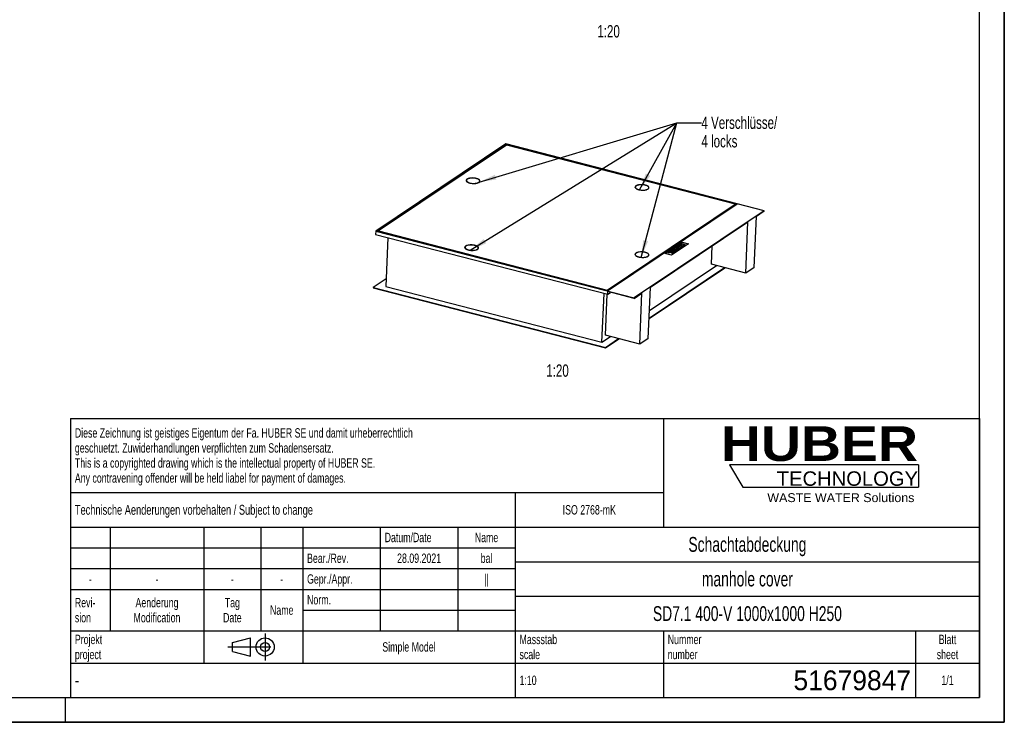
# Model space of a CAD drawing. Header units: millimetres. Extents: x 0 to 8400, y 0 to 5940.
# Tile 2 of 6: x 4414 to 8400, y 0 to 2844. Entities that reach past the tile are written whole.
import ezdxf

# ---------------------------------------------------------------- set-up
doc = ezdxf.new("R2010")
doc.units = ezdxf.units.MM
doc.header["$LTSCALE"] = 462
doc.linetypes.add('CENTER', pattern=[0.6, 0.375, -0.075, 0.075, -0.075])
doc.layers.get('0').update_dxf_attribs({"linetype": 'CONTINUOUS'})
for name, color, linetype in [('_ACHSEN', 7, 'CONTINUOUS'), ('_KURVEN', 7, 'CONTINUOUS'), ('_ZEICHNUNGSELEM', 7, 'CONTINUOUS'), ('HUBER_Logo_BL2', 7, 'CONTINUOUS')]:
    doc.layers.add(name, color=color, linetype=linetype)
doc.styles.get("Standard").update_dxf_attribs({"font": 'txt', "width": 0.7})
doc.styles.add('TEXTSTYLE_2', font='ariblk.ttf')
doc.styles.add('TEXTSTYLE_3', font='arial.ttf')
doc.styles.add('TEXTSTYLE_4', font='txt', dxfattribs={"width": 0.8})
doc.styles.add('TEXTSTYLE_5', font='txt')
doc.dimstyles.get("Standard").update_dxf_attribs({"dimtxt": 50, "dimasz": 70, "dimexe": 2, "dimexo": 1, "dimtad": 1, "dimdec": 1, "dimtxsty": 'Standard', "dimblk": '_FILLED', "dimblk1": '_FILLED', "dimblk2": '_FILLED', "dimcen": 0.09, "dimadec": 1, "dimazin": 2, "dimtol": 1, "dimtp": 0.1, "dimtm": 0.1, "dimtfac": 1, "dimtdec": 1, "dimtofl": 0, "dimtmove": 0, "dimatfit": 3, "dimldrblk": '_FILLED', "dimfxl": 1, "dimtolj": 1, "dimarcsym": 0})

# ---------------------------------------------------------------- blocks, each defined once
blk = doc.blocks.new('HUBER_LOGO_BL2', base_point=(7675, 1007.5))
at = {"layer": 'HUBER_Logo_BL2', "color": 5, "linetype": 'Continuous'}
for p, q in [((8052.9, 1042), (7287.9, 1042)), ((7287.9, 1042), (7341.9, 952)), ((8052.9, 1042), (8052.9, 952)), ((7341.9, 952), (8052.9, 952))]:
    blk.add_line(p, q, dxfattribs=at)
at = {"layer": 'HUBER_Logo_BL2', "color": 2, "linetype": 'Continuous', "attachment_point": 3, "line_spacing_factor": 0.78}
for s, insert, char_height, width, style in [('HUBER\\P\\fArial;\\H58.5;TECHNOLOGY ', (8050.7, 1198.2), 140.4, 775.343, 'TEXTSTYLE_2'), ('WASTE WATER Solutions', (8036, 927.2), 36, 594.067, 'TEXTSTYLE_3')]:
    blk.add_mtext(s, dxfattribs=dict(at, insert=insert, char_height=char_height, width=width, style=style))
blk = doc.blocks.new('PROJEKTIONSMETHODE_1_BL3', base_point=(5360, 305))
at = {"color": 2, "linetype": 'CENTER'}
for p, q in [((5407.7, 360), (5407.7, 250)), ((5257.3, 305), (5462.7, 305))]:
    blk.add_line(p, q, dxfattribs=at)
at = {"color": 2, "linetype": 'Continuous'}
for p, q in [((5275.7, 323.3), (5349, 341.7)), ((5275.7, 286.7), (5275.7, 323.3)), ((5349, 268.3), (5349, 341.7)), ((5275.7, 286.7), (5349, 268.3))]:
    blk.add_line(p, q, dxfattribs=at)
for radius in [36.7, 18.3]:
    blk.add_circle((5407.7, 305), radius, dxfattribs=at)
blk = doc.blocks.new('*T18')
at = {"color": 3, "linetype": 'Continuous'}
for p, q in [((0, 0), (3680, 0)), ((0, 0), (0, -1130)), ((2400, 0), (2400, -440)), ((3680, 0), (3680, -1130)), ((0, -300), (2400, -300)), ((1800, -300), (1800, -1130)), ((0, -440), (3680, -440)), ((160, -440), (160, -860)), ((540, -440), (540, -990)), ((770, -440), (770, -860)), ((940, -440), (940, -990)), ((1254, -440), (1254, -860)), ((1568, -440), (1568, -860)), ((0, -524), (1800, -524)), ((1800, -580), (3680, -580)), ((0, -608), (1800, -608)), ((0, -692), (1800, -692)), ((1800, -720), (3680, -720)), ((940, -776), (1800, -776)), ((0, -860), (3680, -860)), ((2400, -860), (2400, -1130)), ((3420, -860), (3420, -1130)), ((0, -990), (3680, -990)), ((0, -1130), (3680, -1130))]:
    blk.add_line(p, q, dxfattribs=at)
at = {"layer": '_ZEICHNUNGSELEM', "color": 2, "linetype": 'Continuous', "line_spacing_factor": 0.96}
for s, insert, char_height, width, attachment_point in [('Diese Zeichnung ist geistiges Eigentum der Fa. HUBER SE und damit urheberrechtlich \\Pgeschuetzt. Zuwiderhandlungen verpflichten zum Schadensersatz.\\PThis is a copyrighted drawing which is the intellectual property of HUBER SE.\\PAny contravening offender will be held liabel for payment of damages.', (17.5, -39.8), 38, 4429.714, 1), ('Technische Aenderungen vorbehalten / Subject to change', (17.5, -350), 40, 3049.524, 1), ('ISO 2768-mK', (2100, -351), 38, 665.905, 2), ('Datum/Date', (1271.5, -463), 38, 584.476, 1), ('Name', (1684, -463), 38, 253.333, 2), ('Schachtabdeckung', (2740, -480), 60, 1360, 2), ('Bear./Rev.', (957.5, -547), 38, 544.667, 1), ('28.09.2021', (1411, -547), 38, 562.762, 2), ('bal', (1684, -547), 38, 161.048, 2), ('Gepr./Appr.', (957.5, -631), 38, 598.952, 1), ('||', (1684, -631), 38, 101.333, 2), ('manhole cover', (2740, -620), 60, 1128.571, 2), ('-', (80, -631), 38, 68.762, 2), ('-', (350, -631), 38, 68.762, 2), ('-', (655, -631), 38, 68.762, 2), ('-', (855, -631), 38, 68.762, 2), ('Norm. ', (957.5, -715), 38, 351.048, 1), ('Revi-\\Psion', (17.5, -726.6), 38, 276.857, 1), ('Aenderung\\PModification', (350, -726.6), 38, 606.19, 2), ('Tag\\PDate', (655, -726.6), 38, 235.238, 2), ('Name', (855, -757), 38, 253.333, 2), ('SD7.1 400-V 1000x1000 H250', (2740, -760), 60, 2365.714, 2), ('Projekt\\Pproject', (17.5, -875.6), 38, 367.333, 1), ('Massstab\\Pscale', (1817.5, -875.6), 38, 448.762, 1), ('Nummer\\Pnumber', (2417.5, -875.6), 38, 372.762, 1), ('Blatt\\Psheet', (3550, -875.6), 38, 275.048, 2), ('Simple Model', (1370, -906), 38, 656.857, 2), ('1:10', (1817.5, -1041), 38, 188.19, 1), ('1/1', (3550, -1041), 38, 159.238, 2)]:
    blk.add_mtext(s, dxfattribs=dict(at, insert=insert, char_height=char_height, width=width, attachment_point=attachment_point))
for s, insert, char_height, width, attachment_point, style in [('51679847', (3402.5, -1020), 80, 1106.667, 3, 'TEXTSTYLE_5'), ('-', (17.5, -1035), 50, 36.667, 1, 'TEXTSTYLE_4')]:
    blk.add_mtext(s, dxfattribs=dict(at, insert=insert, char_height=char_height, width=width, attachment_point=attachment_point, style=style))
blk = doc.blocks.new('_FILLED')
at = {"color": 0, "linetype": 'ByBlock'}
blk.add_solid([(0, 0), (-1, 0.143), (-1, -0.143)], dxfattribs=at)

msp = doc.modelspace()

# ---------------------------------------------------------------- linework, layer by layer
at = {"color": 7, "linetype": 'Continuous'}
for p, q in [((8400, 0), (8400, 5940)), ((6382.42, 2340.75), (5855.49, 1987.73)), ((6383.19, 2339.64), (5858.21, 1987.93)), ((6385.48, 2336.32), (5866.37, 1988.54)), ((7428.22, 2070.5), (6382.42, 2340.75)), ((6382.97, 2334.64), (6383.19, 2339.64)), ((7319.18, 2097.77), (6383.19, 2339.64)), ((7311.01, 2097.16), (6385.48, 2336.32)), ((6222.38, 2191.1), (6222.46, 2192.94)), ((6276.33, 2188.79), (6276.41, 2190.62)), ((6906.09, 2164.07), (6906.16, 2165.91)), ((6961.03, 2161.71), (6961.11, 2163.54)), ((6791.82, 1747.54), (7310.94, 2095.32)), ((6791.9, 1749.38), (7311.01, 2097.16)), ((6794.2, 1746.06), (7319.18, 2097.77)), ((7307.18, 2089.74), (7303.87, 2090.59)), ((7311.01, 2097.16), (7310.94, 2095.32)), ((7428.22, 2070.5), (6901.28, 1717.48)), ((7387.49, 1840.91), (7396.37, 2047.38)), ((7428.14, 2068.67), (7396.37, 2047.38)), ((7428.14, 2068.67), (7428.22, 2070.5)), ((7362.15, 2024.46), (6967.19, 1759.85)), ((7353.28, 1817.99), (7362.15, 2024.46)), ((5855.49, 1987.73), (5854.93, 1974.88)), ((5854.93, 1974.88), (6794.41, 1732.11)), ((5855.49, 1987.73), (6901.28, 1717.48)), ((5858.21, 1987.93), (6794.2, 1746.06)), ((5866.37, 1988.54), (5866.29, 1986.71)), ((5866.29, 1986.71), (6791.82, 1747.54)), ((5866.37, 1988.54), (6791.9, 1749.38)), ((5870.66, 1985.58), (5869.73, 1984.95)), ((5904.55, 1962.06), (5896.04, 1763.94)), ((6216.69, 1920.3), (6216.77, 1922.14)), ((6270.64, 1917.98), (6270.72, 1919.82)), ((7214.71, 1853.8), (7217.89, 1927.81)), ((6905.62, 1891.92), (6905.7, 1893.75)), ((6960.57, 1889.55), (6960.65, 1891.39)), ((6961.78, 1633.92), (7269.03, 1839.76)), ((6961.86, 1635.75), (7267.11, 1840.26)), ((6963.19, 1666.57), (7234.87, 1848.59)), ((7353.28, 1817.99), (7214.71, 1853.8)), ((7387.49, 1840.91), (7353.28, 1817.99)), ((5897.36, 1794.76), (5845.7, 1760.15)), ((5845.7, 1760.15), (5845.63, 1758.32)), ((5845.63, 1758.32), (6785.1, 1515.55)), ((5845.7, 1760.15), (6785.18, 1517.38)), ((5896.04, 1763.94), (6771.02, 1537.83)), ((6958.32, 1553.39), (6967.19, 1759.85)), ((6771.02, 1537.83), (6779.54, 1735.95)), ((6785.54, 1566.27), (6792.68, 1732.56)), ((6791.9, 1749.38), (6791.82, 1747.54)), ((6794.41, 1732.11), (6794.88, 1743.12)), ((6794.41, 1732.11), (6806.4, 1740.14)), ((6901.21, 1715.65), (6794.88, 1743.12)), ((6901.21, 1715.65), (6932.98, 1736.93)), ((6901.21, 1715.65), (6901.28, 1717.48)), ((6924.1, 1530.47), (6932.98, 1736.93)), ((6771.02, 1537.83), (6805.7, 1561.06)), ((6924.1, 1530.47), (6785.54, 1566.27)), ((6785.1, 1515.55), (6839.86, 1552.23)), ((6785.18, 1517.38), (6785.1, 1515.55)), ((6785.18, 1517.38), (6837.94, 1552.73)), ((6958.32, 1553.39), (6924.1, 1530.47)), ((0, 0), (8400, 0))]:
    msp.add_line(p, q, dxfattribs=at)
at = {"color": 3, "linetype": 'Continuous'}
for p, q in [((8400, 5940), (8400, 0)), ((4600, 0), (4600, 100)), ((8400, 0), (0, 0))]:
    msp.add_line(p, q, dxfattribs=at)
at = {"color": 5, "linetype": 'Continuous'}
for p, q in [((8300, 100), (8300, 5840)), ((100, 100), (8300, 100))]:
    msp.add_line(p, q, dxfattribs=at)
at = {"color": 7, "linetype": 'Continuous'}
for centre, start, end in [((6910.39, 2163.89), 177.54015, 180.78786), ((6956.73, 2161.89), 354.00799, 357.53717), ((6909.93, 1891.73), 177.54044, 180.96594), ((6956.27, 1889.74), 353.96851, 357.53691)]:
    msp.add_arc(centre, 4.31, start, end, dxfattribs=at)
for points, knots in [([(6222.46, 2192.94), (6222.43, 2192.34), (6222.67, 2191.04), (6223.78, 2189.25), (6225.56, 2187.56), (6227.97, 2186.01), (6230.94, 2184.6), (6235.74, 2182.93), (6242.57, 2181.5), (6251.16, 2180.87), (6259.58, 2181.31), (6266.04, 2182.59), (6270.36, 2184.2), (6272.17, 2185.17), (6272.96, 2185.7)], [0, 0, 0, 0, 0.032266, 0.0687481, 0.1120977, 0.1633455, 0.2224327, 0.288616, 0.437095, 0.5963488, 0.7518959, 0.8898749, 0.9488602, 1, 1, 1, 1]), ([(6225.9, 2197.86), (6225.39, 2197.52), (6224.48, 2196.81), (6223.38, 2195.6), (6222.67, 2194.3), (6222.48, 2193.38), (6222.46, 2192.94)], [0, 0, 0, 0, 0.2957975, 0.5552779, 0.7858516, 1, 1, 1, 1]), ([(6276.41, 2190.62), (6276.43, 2191.22), (6276.2, 2192.52), (6275.09, 2194.31), (6273.3, 2196), (6270.9, 2197.55), (6267.93, 2198.95), (6263.13, 2200.63), (6256.3, 2202.05), (6247.7, 2202.69), (6239.29, 2202.25), (6232.83, 2200.97), (6228.5, 2199.36), (6226.69, 2198.39), (6225.9, 2197.86)], [0, 0, 0, 0, 0.032266, 0.0687481, 0.1120977, 0.1633455, 0.2224327, 0.288616, 0.437095, 0.5963488, 0.7518959, 0.8898749, 0.9488602, 1, 1, 1, 1]), ([(6272.96, 2185.7), (6273.47, 2186.04), (6274.39, 2186.75), (6275.49, 2187.96), (6276.2, 2189.26), (6276.39, 2190.18), (6276.41, 2190.62)], [0, 0, 0, 0, 0.2957975, 0.5552779, 0.7858516, 1, 1, 1, 1]), ([(6906.16, 2165.91), (6906.14, 2165.3), (6906.38, 2163.98), (6907.51, 2162.14), (6909.33, 2160.43), (6911.77, 2158.84), (6914.8, 2157.42), (6918.33, 2156.18), (6922.27, 2155.18), (6928, 2154.16), (6935.4, 2153.61), (6943.97, 2154.06), (6950.55, 2155.37), (6954.96, 2157.01), (6956.8, 2157.99), (6957.61, 2158.53)], [0, 0, 0, 0, 0.0322625, 0.0687407, 0.1120857, 0.163328, 0.2224089, 0.2885851, 0.3606652, 0.4371552, 0.5963919, 0.7519225, 0.8898867, 0.9488657, 1, 1, 1, 1]), ([(6909.67, 2170.92), (6909.15, 2170.57), (6908.22, 2169.85), (6907.1, 2168.61), (6906.38, 2167.29), (6906.18, 2166.36), (6906.16, 2165.91)], [0, 0, 0, 0, 0.2957975, 0.5552779, 0.7858516, 1, 1, 1, 1]), ([(6961.11, 2163.54), (6961.14, 2164.15), (6960.9, 2165.47), (6959.77, 2167.3), (6957.95, 2169.02), (6955.5, 2170.61), (6952.48, 2172.03), (6948.95, 2173.27), (6945.01, 2174.27), (6939.28, 2175.29), (6931.87, 2175.84), (6923.31, 2175.38), (6916.73, 2174.08), (6912.32, 2172.44), (6910.48, 2171.46), (6909.67, 2170.92)], [0, 0, 0, 0, 0.0322625, 0.0687407, 0.1120857, 0.163328, 0.2224089, 0.2885851, 0.3606652, 0.4371552, 0.5963919, 0.7519225, 0.8898867, 0.9488657, 1, 1, 1, 1]), ([(6957.61, 2158.53), (6958.12, 2158.88), (6959.06, 2159.6), (6960.18, 2160.84), (6960.9, 2162.16), (6961.09, 2163.09), (6961.11, 2163.54)], [0, 0, 0, 0, 0.2957975, 0.5552779, 0.7858516, 1, 1, 1, 1]), ([(6216.69, 1920.3), (6216.68, 1920.18), (6216.68, 1919.71), (6216.76, 1919.23), (6216.86, 1918.88)], [0, 0, 0, 0, 0.2468339, 1, 1, 1, 1]), ([(6216.77, 1922.14), (6216.74, 1921.54), (6216.98, 1920.24), (6218.09, 1918.44), (6219.87, 1916.76), (6222.28, 1915.2), (6225.25, 1913.8), (6230.05, 1912.12), (6236.88, 1910.7), (6245.47, 1910.06), (6253.89, 1910.51), (6260.35, 1911.79), (6264.67, 1913.4), (6266.48, 1914.37), (6267.27, 1914.9)], [0, 0, 0, 0, 0.032266, 0.0687481, 0.1120977, 0.1633455, 0.2224327, 0.288616, 0.437095, 0.5963488, 0.7518959, 0.8898749, 0.9488602, 1, 1, 1, 1]), ([(6220.21, 1927.06), (6219.7, 1926.72), (6218.79, 1926.01), (6217.69, 1924.79), (6216.98, 1923.5), (6216.79, 1922.58), (6216.77, 1922.14)], [0, 0, 0, 0, 0.2957975, 0.5552779, 0.7858516, 1, 1, 1, 1]), ([(6270.72, 1919.82), (6270.74, 1920.42), (6270.51, 1921.71), (6269.4, 1923.51), (6267.61, 1925.19), (6265.21, 1926.75), (6262.24, 1928.15), (6257.44, 1929.83), (6250.61, 1931.25), (6242.01, 1931.89), (6233.6, 1931.44), (6227.14, 1930.16), (6222.81, 1928.55), (6221, 1927.59), (6220.21, 1927.06)], [0, 0, 0, 0, 0.032266, 0.0687481, 0.1120977, 0.1633455, 0.2224327, 0.288616, 0.437095, 0.5963488, 0.7518959, 0.8898749, 0.9488602, 1, 1, 1, 1]), ([(6267.27, 1914.9), (6267.78, 1915.24), (6268.7, 1915.94), (6269.8, 1917.16), (6270.51, 1918.45), (6270.7, 1919.37), (6270.72, 1919.82)], [0, 0, 0, 0, 0.2957975, 0.5552779, 0.7858516, 1, 1, 1, 1]), ([(6270.34, 1916.58), (6270.38, 1916.69), (6270.54, 1917.15), (6270.62, 1917.63), (6270.64, 1917.98)], [0, 0, 0, 0, 0.2554296, 1, 1, 1, 1]), ([(6905.7, 1893.75), (6905.68, 1893.14), (6905.92, 1891.82), (6907.05, 1889.99), (6908.87, 1888.28), (6911.31, 1886.69), (6914.34, 1885.26), (6917.87, 1884.03), (6921.81, 1883.02), (6927.54, 1882), (6934.94, 1881.46), (6943.51, 1881.91), (6950.09, 1883.21), (6954.5, 1884.85), (6956.34, 1885.84), (6957.14, 1886.38)], [0, 0, 0, 0, 0.0322625, 0.0687407, 0.1120857, 0.163328, 0.2224089, 0.2885851, 0.3606652, 0.4371552, 0.5963919, 0.7519225, 0.8898867, 0.9488657, 1, 1, 1, 1]), ([(6909.21, 1898.76), (6908.69, 1898.42), (6907.76, 1897.7), (6906.64, 1896.46), (6905.92, 1895.14), (6905.72, 1894.2), (6905.7, 1893.75)], [0, 0, 0, 0, 0.2957975, 0.5552779, 0.7858516, 1, 1, 1, 1]), ([(6960.65, 1891.39), (6960.68, 1892), (6960.44, 1893.32), (6959.31, 1895.15), (6957.49, 1896.86), (6955.04, 1898.45), (6952.02, 1899.88), (6948.49, 1901.11), (6944.55, 1902.12), (6938.82, 1903.14), (6931.41, 1903.68), (6922.84, 1903.23), (6916.27, 1901.93), (6911.86, 1900.29), (6910.02, 1899.3), (6909.21, 1898.76)], [0, 0, 0, 0, 0.0322625, 0.0687407, 0.1120857, 0.163328, 0.2224089, 0.2885851, 0.3606652, 0.4371552, 0.5963919, 0.7519225, 0.8898867, 0.9488657, 1, 1, 1, 1]), ([(6957.14, 1886.38), (6957.66, 1886.72), (6958.6, 1887.44), (6959.72, 1888.68), (6960.44, 1890), (6960.63, 1890.94), (6960.65, 1891.39)], [0, 0, 0, 0, 0.2957975, 0.5552779, 0.7858516, 1, 1, 1, 1])]:
    msp.add_open_spline(points, degree=3, knots=knots, dxfattribs=at)
at = {"layer": '_ACHSEN', "color": 7, "linetype": 'Continuous'}
msp.add_line((6906.08, 2165.96), (6906.07, 2165.95), dxfattribs=at)
for centre, radius, start, end in [((6911.08, 2163.51), 5.57, 151.70433, 153.88296), ((6956.02, 2161.58), 5.56, 21.01221, 23.50053), ((6910.62, 1891.36), 5.57, 151.52447, 154.04805), ((6955.55, 1889.42), 5.57, 21.03534, 23.55764)]:
    msp.add_arc(centre, radius, start, end, dxfattribs=at)
for points, knots in [([(6221.46, 2192.98), (6221.44, 2192.48), (6221.58, 2191.42), (6222.32, 2189.89), (6223.55, 2188.43), (6225.94, 2186.45), (6230.03, 2184.32), (6233.71, 2183.14), (6235.75, 2182.61)], [0, 0, 0, 0, 0.0804222, 0.1680738, 0.2682008, 0.3836431, 0.6625976, 1, 1, 1, 1]), ([(6263.12, 2200.95), (6260.92, 2201.52), (6256.33, 2202.39), (6249.31, 2202.99), (6242.29, 2202.88), (6235.73, 2202.07), (6230.05, 2200.64), (6226.09, 2198.89), (6223.74, 2197.17), (6222.5, 2195.86), (6221.69, 2194.46), (6221.48, 2193.46), (6221.46, 2192.98)], [0, 0, 0, 0, 0.149743, 0.3074875, 0.4644732, 0.6120156, 0.7424213, 0.8501086, 0.8948338, 0.9338399, 0.9682411, 1, 1, 1, 1]), ([(6222.76, 2194.35), (6222.6, 2194.17), (6222.07, 2193.48), (6221.67, 2192.68), (6221.52, 2192.06)], [0, 0, 0, 0, 0.2687678, 1, 1, 1, 1]), ([(6222.76, 2194.35), (6222.6, 2194.17), (6222.07, 2193.48), (6221.67, 2192.68), (6221.52, 2192.06)], [0, 0, 0, 0, 0.2687678, 1, 1, 1, 1]), ([(6277.41, 2190.58), (6277.43, 2191.08), (6277.29, 2192.14), (6276.54, 2193.67), (6275.32, 2195.13), (6272.93, 2197.11), (6268.83, 2199.24), (6265.16, 2200.42), (6263.12, 2200.95)], [0, 0, 0, 0, 0.0804222, 0.1680738, 0.2682008, 0.3836431, 0.6625976, 1, 1, 1, 1]), ([(6222.38, 2191.1), (6222.37, 2190.99), (6222.37, 2190.51), (6222.46, 2190.03), (6222.56, 2189.68)], [0, 0, 0, 0, 0.2468025, 1, 1, 1, 1]), ([(6235.75, 2182.61), (6237.94, 2182.04), (6242.53, 2181.17), (6249.56, 2180.57), (6256.58, 2180.68), (6263.14, 2181.49), (6268.82, 2182.92), (6272.77, 2184.67), (6275.13, 2186.39), (6276.37, 2187.7), (6277.17, 2189.1), (6277.39, 2190.1), (6277.41, 2190.58)], [0, 0, 0, 0, 0.149743, 0.3074875, 0.4644732, 0.6120156, 0.7424213, 0.8501086, 0.8948338, 0.9338399, 0.9682411, 1, 1, 1, 1]), ([(6276.03, 2187.38), (6276.07, 2187.5), (6276.23, 2187.95), (6276.31, 2188.43), (6276.33, 2188.79)], [0, 0, 0, 0, 0.2554296, 1, 1, 1, 1]), ([(6277.27, 2189.65), (6277.24, 2189.85), (6277.04, 2190.71), (6276.62, 2191.5), (6276.23, 2192.05)], [0, 0, 0, 0, 0.2353439, 1, 1, 1, 1]), ([(6947.33, 2173.89), (6945.13, 2174.46), (6940.54, 2175.34), (6933.51, 2175.93), (6926.5, 2175.82), (6919.94, 2175.02), (6914.26, 2173.58), (6910.3, 2171.83), (6907.94, 2170.12), (6906.7, 2168.81), (6905.9, 2167.41), (6905.69, 2166.41), (6905.66, 2165.93)], [0, 0, 0, 0, 0.149743, 0.3074875, 0.4644732, 0.6120156, 0.7424213, 0.8501086, 0.8948338, 0.9338399, 0.9682411, 1, 1, 1, 1]), ([(6905.66, 2165.93), (6905.66, 2165.77), (6905.66, 2165.12), (6905.82, 2164.48), (6905.99, 2164.03)], [0, 0, 0, 0, 0.2448169, 1, 1, 1, 1]), ([(6906.07, 2165.95), (6906.03, 2165.87), (6905.89, 2165.57), (6905.78, 2165.25), (6905.72, 2165.01)], [0, 0, 0, 0, 0.2554436, 1, 1, 1, 1]), ([(6905.99, 2164.03), (6906.35, 2163.1), (6907.73, 2161.23), (6910.83, 2158.98), (6915.01, 2157.01), (6918.21, 2156), (6919.95, 2155.56)], [0, 0, 0, 0, 0.1777329, 0.4030492, 0.6791955, 1, 1, 1, 1]), ([(6919.95, 2155.56), (6921.96, 2155.04), (6926.16, 2154.21), (6932.6, 2153.59), (6939.09, 2153.55), (6945.29, 2154.12), (6950.86, 2155.24), (6954.91, 2156.65), (6957.56, 2158.06), (6959.51, 2159.43), (6960.67, 2160.73), (6961.13, 2161.67)], [0, 0, 0, 0, 0.1430776, 0.2938134, 0.4451679, 0.5900494, 0.7219245, 0.8355122, 0.8844482, 0.9279634, 1, 1, 1, 1]), ([(6961.61, 2163.52), (6961.63, 2164.02), (6961.49, 2165.09), (6960.75, 2166.61), (6959.53, 2168.08), (6957.14, 2170.06), (6953.04, 2172.18), (6949.37, 2173.37), (6947.33, 2173.89)], [0, 0, 0, 0, 0.0804222, 0.1680738, 0.2682008, 0.3836431, 0.6625976, 1, 1, 1, 1]), ([(6961.13, 2161.67), (6961.2, 2161.82), (6961.46, 2162.41), (6961.59, 2163.05), (6961.61, 2163.52)], [0, 0, 0, 0, 0.2586847, 1, 1, 1, 1]), ([(6961.48, 2162.62), (6961.46, 2162.7), (6961.4, 2163.02), (6961.3, 2163.34), (6961.21, 2163.58)], [0, 0, 0, 0, 0.2453858, 1, 1, 1, 1]), ([(6215.77, 1922.18), (6215.74, 1921.56), (6215.98, 1920.21), (6217.14, 1918.35), (6218.99, 1916.6), (6221.48, 1914.99), (6224.56, 1913.54), (6228.15, 1912.28), (6232.16, 1911.25), (6238, 1910.22), (6245.54, 1909.66), (6254.26, 1910.12), (6260.96, 1911.45), (6265.45, 1913.12), (6267.33, 1914.12), (6268.14, 1914.67)], [0, 0, 0, 0, 0.0322625, 0.0687407, 0.1120857, 0.163328, 0.2224089, 0.2885851, 0.3606652, 0.4371552, 0.5963919, 0.7519225, 0.8898867, 0.9488657, 1, 1, 1, 1]), ([(6219.34, 1927.28), (6218.81, 1926.93), (6217.86, 1926.2), (6216.72, 1924.94), (6215.99, 1923.59), (6215.79, 1922.64), (6215.77, 1922.18)], [0, 0, 0, 0, 0.2957975, 0.5552779, 0.7858516, 1, 1, 1, 1]), ([(6217.08, 1923.56), (6216.92, 1923.38), (6216.39, 1922.69), (6215.98, 1921.88), (6215.83, 1921.26)], [0, 0, 0, 0, 0.268938, 1, 1, 1, 1]), ([(6271.72, 1919.77), (6271.74, 1920.39), (6271.5, 1921.74), (6270.35, 1923.6), (6268.5, 1925.35), (6266, 1926.96), (6262.92, 1928.42), (6259.33, 1929.67), (6255.32, 1930.7), (6249.48, 1931.74), (6241.95, 1932.29), (6233.22, 1931.83), (6226.52, 1930.5), (6222.04, 1928.83), (6220.16, 1927.83), (6219.34, 1927.28)], [0, 0, 0, 0, 0.0322625, 0.0687407, 0.1120857, 0.163328, 0.2224089, 0.2885851, 0.3606652, 0.4371552, 0.5963919, 0.7519225, 0.8898867, 0.9488657, 1, 1, 1, 1]), ([(6268.14, 1914.67), (6268.67, 1915.02), (6269.62, 1915.76), (6270.77, 1917.02), (6271.5, 1918.36), (6271.7, 1919.31), (6271.72, 1919.77)], [0, 0, 0, 0, 0.2957975, 0.5552779, 0.7858516, 1, 1, 1, 1]), ([(6271.58, 1918.85), (6271.55, 1919.05), (6271.35, 1919.9), (6270.93, 1920.69), (6270.55, 1921.23)], [0, 0, 0, 0, 0.2354191, 1, 1, 1, 1]), ([(6908.78, 1898.88), (6908.25, 1898.52), (6907.3, 1897.79), (6906.16, 1896.53), (6905.42, 1895.19), (6905.22, 1894.23), (6905.2, 1893.77)], [0, 0, 0, 0, 0.2957975, 0.5552779, 0.7858516, 1, 1, 1, 1]), ([(6905.2, 1893.77), (6905.2, 1893.62), (6905.2, 1892.97), (6905.35, 1892.33), (6905.53, 1891.88)], [0, 0, 0, 0, 0.2448169, 1, 1, 1, 1]), ([(6905.61, 1893.79), (6905.57, 1893.72), (6905.43, 1893.41), (6905.32, 1893.1), (6905.26, 1892.86)], [0, 0, 0, 0, 0.2554484, 1, 1, 1, 1]), ([(6905.53, 1891.88), (6906.04, 1890.55), (6907.68, 1888.73), (6910.46, 1886.85), (6914.37, 1884.89), (6920.34, 1883), (6928.31, 1881.66), (6936.72, 1881.28), (6944.81, 1881.89), (6950.96, 1883.22), (6955.08, 1884.81), (6956.82, 1885.75), (6957.58, 1886.26)], [0, 0, 0, 0, 0.0762224, 0.1248486, 0.1806392, 0.3110488, 0.4593257, 0.6140586, 0.762884, 0.8943072, 0.9507217, 1, 1, 1, 1]), ([(6961.15, 1891.37), (6961.18, 1891.99), (6960.94, 1893.33), (6959.78, 1895.2), (6957.93, 1896.94), (6955.44, 1898.56), (6952.36, 1900.01), (6948.77, 1901.27), (6944.76, 1902.29), (6938.92, 1903.33), (6931.38, 1903.89), (6922.66, 1903.42), (6915.96, 1902.1), (6911.47, 1900.43), (6909.59, 1899.42), (6908.78, 1898.88)], [0, 0, 0, 0, 0.0322625, 0.0687407, 0.1120857, 0.163328, 0.2224089, 0.2885851, 0.3606652, 0.4371552, 0.5963919, 0.7519225, 0.8898867, 0.9488657, 1, 1, 1, 1]), ([(6957.58, 1886.26), (6957.93, 1886.5), (6959.14, 1887.39), (6960.2, 1888.54), (6960.67, 1889.51)], [0, 0, 0, 0, 0.283884, 1, 1, 1, 1]), ([(6960.67, 1889.51), (6960.74, 1889.66), (6961, 1890.25), (6961.13, 1890.89), (6961.15, 1891.37)], [0, 0, 0, 0, 0.2586847, 1, 1, 1, 1]), ([(6961.02, 1890.45), (6961, 1890.53), (6960.94, 1890.86), (6960.84, 1891.19), (6960.75, 1891.42)], [0, 0, 0, 0, 0.2453312, 1, 1, 1, 1])]:
    msp.add_open_spline(points, degree=3, knots=knots, dxfattribs=at)
at = {"layer": '_KURVEN', "color": 4, "linetype": 'Continuous'}
for p, q in [((7026.83, 1897.87), (7095.26, 1943.71)), ((7058.49, 1915.03), (7050.24, 1909.51)), ((7121.41, 1936.96), (7052.97, 1891.11)), ((7075.92, 1910.53), (7058.49, 1915.03)), ((7069.1, 1922.14), (7063.88, 1918.65)), ((7068.25, 1918.1), (7069.79, 1919.13)), ((7086.53, 1917.64), (7069.1, 1922.14)), ((7069.79, 1919.13), (7073.32, 1918.22)), ((7073.32, 1918.22), (7071.79, 1917.19)), ((7075.33, 1916.48), (7076.64, 1917.36)), ((7076.64, 1917.36), (7079.95, 1916.51)), ((7078.14, 1921.67), (7088.53, 1918.98)), ((7079.95, 1916.51), (7078.61, 1915.61)), ((7080.87, 1913.85), (7086.53, 1917.64)), ((7091.55, 1921), (7080.91, 1923.75)), ((7085.52, 1933.14), (7082.49, 1931.11)), ((7082.49, 1931.11), (7099.92, 1926.61)), ((7084.25, 1925.99), (7094.89, 1923.24)), ((7092.57, 1931.32), (7085.52, 1933.14)), ((7097.9, 1925.26), (7087.51, 1927.94)), ((7088.53, 1918.98), (7091.55, 1921)), ((7091.84, 1937.38), (7088.82, 1935.35)), ((7088.82, 1935.35), (7095.87, 1933.53)), ((7109.27, 1932.87), (7091.84, 1937.38)), ((7095.87, 1933.53), (7092.57, 1931.32)), ((7094.89, 1923.24), (7097.9, 1925.26)), ((7095.26, 1943.71), (7121.41, 1936.96)), ((7096.85, 1930.21), (7100.15, 1932.43)), ((7102.95, 1928.64), (7096.85, 1930.21)), ((7099.92, 1926.61), (7102.95, 1928.64)), ((7100.15, 1932.43), (7106.25, 1930.85)), ((7106.25, 1930.85), (7109.27, 1932.87)), ((7052.97, 1891.11), (7026.83, 1897.87)), ((7042.37, 1904.24), (7038.96, 1901.95)), ((7038.96, 1901.95), (7045.47, 1901.63)), ((7049.31, 1903.94), (7042.37, 1904.24)), ((7048.58, 1908.39), (7045.54, 1906.36)), ((7045.54, 1906.36), (7052.62, 1904.53)), ((7066.01, 1903.89), (7048.58, 1908.39)), ((7050.24, 1909.51), (7054.19, 1908.49)), ((7052.62, 1904.53), (7052.35, 1904.35)), ((7054.19, 1908.49), (7059.41, 1911.98)), ((7054.64, 1902.83), (7055.91, 1903.68)), ((7055.91, 1903.68), (7059.45, 1902.76)), ((7059.45, 1902.76), (7058.13, 1901.88)), ((7062.84, 1911.09), (7058.14, 1907.95)), ((7058.14, 1907.95), (7061.7, 1907.03)), ((7059.41, 1911.98), (7062.84, 1911.09)), ((7060.97, 1900.52), (7066.01, 1903.89)), ((7061.7, 1907.03), (7066.4, 1910.18)), ((7069.17, 1909.46), (7064.1, 1906.07)), ((7064.1, 1906.07), (7067.82, 1905.1)), ((7066.4, 1910.18), (7069.17, 1909.46)), ((7067.82, 1905.1), (7075.92, 1910.53))]:
    msp.add_line(p, q, dxfattribs=at)
for points in [[(7062.19, 1916.76), (7062.18, 1917), (7062.38, 1917.31), (7062.76, 1917.68)], [(7062.94, 1915.67), (7062.45, 1916.02), (7062.2, 1916.38), (7062.19, 1916.76)], [(7062.76, 1917.68), (7063.28, 1918.18), (7063.66, 1918.5), (7063.88, 1918.65)], [(7065.02, 1914.8), (7064.11, 1915.04), (7063.41, 1915.33), (7062.94, 1915.67)], [(7068.28, 1914.43), (7067.21, 1914.39), (7066.12, 1914.52), (7065.02, 1914.8)], [(7068.25, 1918.1), (7067.73, 1917.75), (7067.52, 1917.46), (7067.64, 1917.23)], [(7067.64, 1917.23), (7067.76, 1917.01), (7068.09, 1916.82), (7068.65, 1916.68)], [(7071.38, 1915.06), (7070.37, 1914.67), (7069.35, 1914.46), (7068.28, 1914.43)], [(7068.65, 1916.68), (7069.16, 1916.54), (7069.69, 1916.51), (7070.21, 1916.57)], [(7070.21, 1916.57), (7070.73, 1916.63), (7071.26, 1916.84), (7071.79, 1917.19)], [(7071.49, 1914.05), (7071.23, 1914.34), (7071.21, 1914.68), (7071.38, 1915.06)], [(7073.6, 1913.01), (7072.57, 1913.27), (7071.87, 1913.62), (7071.49, 1914.05)], [(7073.95, 1923.79), (7073.64, 1924.23), (7073.57, 1924.62), (7073.72, 1924.97)], [(7073.72, 1924.97), (7073.92, 1925.46), (7074.43, 1925.99), (7075.25, 1926.54)], [(7075.5, 1922.6), (7074.77, 1922.96), (7074.25, 1923.35), (7073.95, 1923.79)], [(7075.33, 1916.48), (7074.86, 1916.17), (7074.68, 1915.91), (7074.78, 1915.71)], [(7074.78, 1915.71), (7074.87, 1915.51), (7075.21, 1915.34), (7075.76, 1915.2)], [(7075.25, 1926.54), (7075.73, 1926.86), (7076.31, 1927.19), (7076.99, 1927.54)], [(7078.14, 1921.67), (7077.11, 1921.93), (7076.24, 1922.24), (7075.5, 1922.6)], [(7075.76, 1915.2), (7076.26, 1915.07), (7076.75, 1915.03), (7077.22, 1915.08)], [(7076.99, 1927.54), (7077.66, 1927.88), (7078.36, 1928.14), (7079.09, 1928.3)], [(7077.22, 1915.08), (7077.7, 1915.13), (7078.16, 1915.31), (7078.61, 1915.61)], [(7080.87, 1913.85), (7079.93, 1913.22), (7078.79, 1912.84), (7077.45, 1912.72)], [(7079.55, 1925.65), (7079.03, 1925.3), (7078.89, 1924.96), (7079.12, 1924.63)], [(7079.09, 1928.3), (7079.83, 1928.46), (7080.68, 1928.56), (7081.63, 1928.6)], [(7079.12, 1924.63), (7079.35, 1924.29), (7079.94, 1924), (7080.91, 1923.75)], [(7081.58, 1926.27), (7080.76, 1926.21), (7080.08, 1926), (7079.55, 1925.65)], [(7084.25, 1925.99), (7083.3, 1926.23), (7082.41, 1926.33), (7081.58, 1926.27)], [(7081.63, 1928.6), (7082.6, 1928.65), (7083.48, 1928.62), (7084.28, 1928.52)], [(7084.28, 1928.52), (7085.59, 1928.35), (7086.65, 1928.16), (7087.51, 1927.94)], [(7046.97, 1901.63), (7046.3, 1901.61), (7045.8, 1901.61), (7045.47, 1901.63)], [(7048.37, 1901.72), (7048.12, 1901.68), (7047.66, 1901.65), (7046.97, 1901.63)], [(7049.81, 1902.08), (7049.23, 1901.9), (7048.75, 1901.77), (7048.37, 1901.72)], [(7049.31, 1903.94), (7050.21, 1903.9), (7050.83, 1903.91), (7051.2, 1903.97)], [(7049.43, 1901.19), (7049.41, 1901.43), (7049.54, 1901.73), (7049.81, 1902.08)], [(7050.18, 1900.11), (7049.71, 1900.45), (7049.46, 1900.81), (7049.43, 1901.19)], [(7052.34, 1899.23), (7051.37, 1899.48), (7050.66, 1899.78), (7050.18, 1900.11)], [(7051.2, 1903.97), (7051.69, 1904.04), (7052.08, 1904.17), (7052.35, 1904.35)], [(7055.62, 1898.81), (7054.54, 1898.8), (7053.45, 1898.94), (7052.34, 1899.23)], [(7054.07, 1902.23), (7053.94, 1902.08), (7053.96, 1901.92), (7054.13, 1901.76)], [(7054.64, 1902.83), (7054.5, 1902.74), (7054.31, 1902.54), (7054.07, 1902.23)], [(7054.13, 1901.76), (7054.29, 1901.6), (7054.57, 1901.47), (7054.95, 1901.37)], [(7054.95, 1901.37), (7055.51, 1901.23), (7056.04, 1901.18), (7056.55, 1901.24)], [(7058.4, 1899.19), (7057.62, 1898.93), (7056.7, 1898.81), (7055.62, 1898.81)], [(7056.55, 1901.24), (7057.04, 1901.29), (7057.58, 1901.51), (7058.13, 1901.88)], [(7060.97, 1900.52), (7060.04, 1899.89), (7059.18, 1899.45), (7058.4, 1899.19)], [(7077.45, 1912.72), (7076.12, 1912.59), (7074.83, 1912.69), (7073.6, 1913.01)]]:
    msp.add_open_spline(points, degree=3, dxfattribs=at)

# ---------------------------------------------------------------- block references
msp.add_blockref('*T18', (4620, 1230))
at = {"color": 2, "linetype": 'Continuous'}
msp.add_blockref('PROJEKTIONSMETHODE_1_BL3', (5360, 305), dxfattribs=at)
at = {"layer": 'HUBER_Logo_BL2'}
msp.add_blockref('HUBER_LOGO_BL2', (7674.99, 1007.48), dxfattribs=at)

# ---------------------------------------------------------------- texts
at = {"layer": '_ZEICHNUNGSELEM', "color": 2, "linetype": 'Continuous', "char_height": 50, "line_spacing_factor": 0.9}
for s, insert, width, attachment_point in [('1:20', (6843.52, 2821.53), 187.5, 3), ('4 Verschlüsse/\\P4 locks', (7173.91, 2451.65), 759.6429, 1), ('1:20', (6636.92, 1448.55), 187.5, 3)]:
    msp.add_mtext(s, dxfattribs=dict(at, insert=insert, width=width, attachment_point=attachment_point))

# ---------------------------------------------------------------- leaders
at = {"layer": '_ZEICHNUNGSELEM', "color": 2, "linetype": 'Continuous', "annotation_type": 0, "has_hookline": 1, "hookline_direction": 1, "text_width": 473.65}
for points in [[(6237.99, 1910.34), (7073.91, 2426.65), (7173.91, 2426.65)], [(6273.61, 2186.16), (7073.91, 2426.65), (7173.91, 2426.65)], [(6923.81, 2154.71), (7073.91, 2426.65), (7173.91, 2426.65)], [(6930.22, 1881.66), (7073.91, 2426.65), (7173.91, 2426.65)]]:
    msp.add_leader(points, dimstyle='Standard', override={"dimtad": 0}, dxfattribs=at)

doc.saveas('drawing.dxf')
